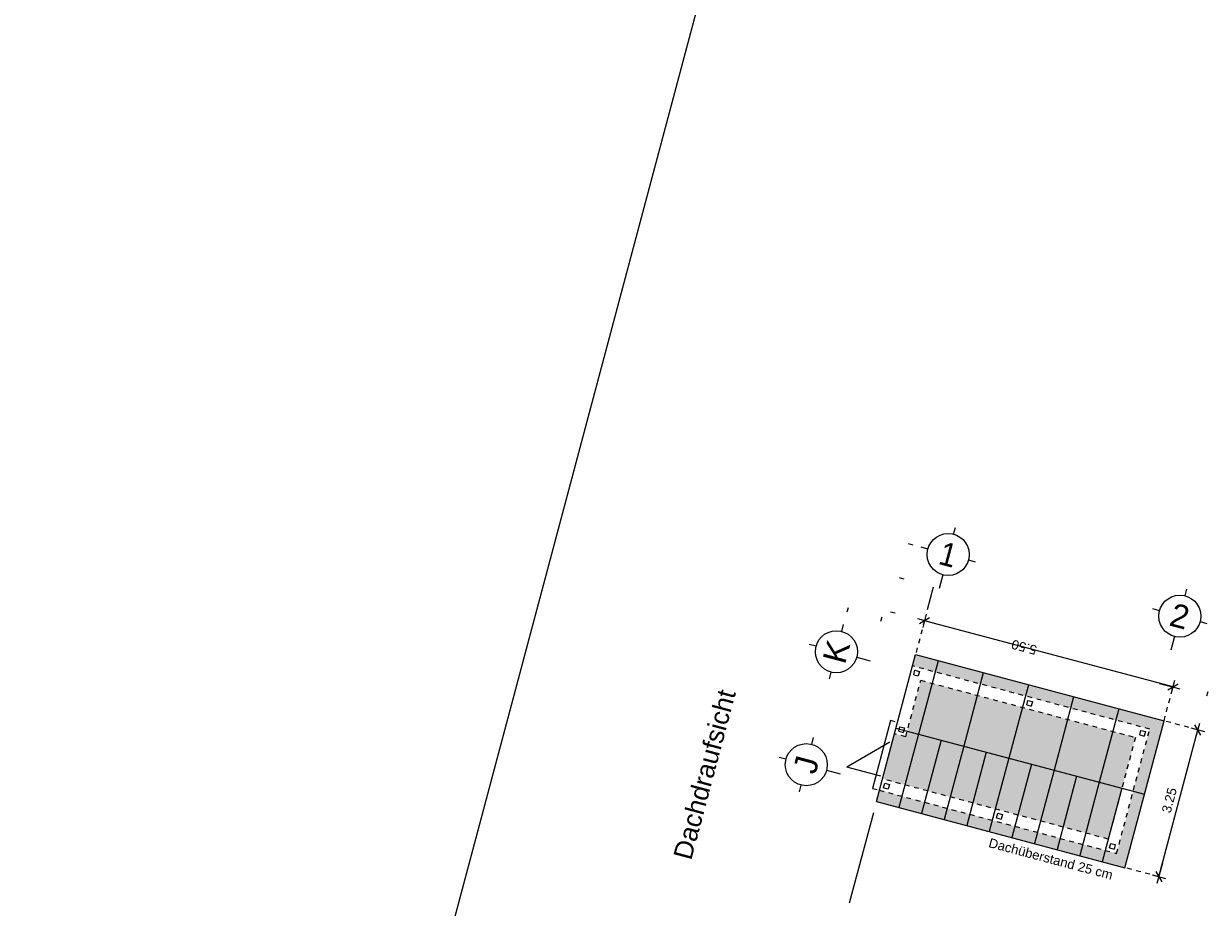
# Model space of a CAD drawing. Header units: metres. Extents: x 4462371 to 4462630, y 5328161 to 5328403.
# Tile 96 of 152: x 4462396 to 4462421, y 5328329 to 5328348. Entities that reach past the tile are written whole.
import ezdxf

# ---------------------------------------------------------------- set-up
doc = ezdxf.new("R2010")
doc.units = ezdxf.units.M
doc.header["$PDMODE"] = 65
doc.linetypes.add('AUSGEZOGEN', pattern=[0])
doc.linetypes.add('VERDECKT2_S2', pattern=[0.15, 0.1, -0.05])
doc.layers.add('Maßlinie_Allgemein', color=7, linetype='AUSGEZOGEN', lineweight=13)
doc.layers.add('Standard', color=7, linetype='AUSGEZOGEN', lineweight=13)
doc.styles.add('ARIAL', font='ARIAL.TTF')
doc.dimstyles.new('_DIMSTYLE_12', dxfattribs={"dimtxt": 0.2, "dimasz": 0.3, "dimexe": 0, "dimexo": 0, "dimgap": 0.1, "dimtad": 2, "dimrnd": 0.01, "dimzin": 4, "dimdsep": 46, "dimtxsty": 'ARIAL', "dimblk1": 'ALL_ML_STRICH', "dimblk2": 'ALL_ML_STRICH', "dimsah": 1, "dimcen": 0, "dimclrd": 7, "dimclre": 7, "dimclrt": 7, "dimadec": 0, "dimazin": 0, "dimtfac": 1, "dimtdec": 0, "dimtix": 1, "dimtmove": 2, "dimatfit": 3, "dimfxl": 0, "dimtzin": 0, "dimlwd": 0, "dimlwe": 13, "dimarcsym": 0})
doc.dimstyles.new('_DIMSTYLE_3', dxfattribs={"dimtxt": 0.2, "dimasz": 0.3, "dimexe": 0, "dimexo": 0, "dimgap": 0.1, "dimtad": 2, "dimrnd": 0.005, "dimzin": 4, "dimdsep": 46, "dimtxsty": 'ARIAL', "dimblk1": 'ALL_ML_STRICH', "dimblk2": 'ALL_ML_STRICH', "dimsah": 1, "dimcen": 0, "dimclrd": 7, "dimclre": 7, "dimclrt": 7, "dimadec": 0, "dimazin": 0, "dimtfac": 1, "dimtdec": 0, "dimtix": 1, "dimtmove": 2, "dimatfit": 3, "dimfxl": 0, "dimtzin": 0, "dimlwd": 0, "dimlwe": 13, "dimarcsym": 0})
doc.dimstyles.new('_DIMSTYLE_8', dxfattribs={"dimtxt": 0.2, "dimasz": 0.3, "dimexe": 0, "dimexo": 0, "dimgap": 0.1, "dimtad": 2, "dimdec": 3, "dimrnd": 0.005, "dimzin": 4, "dimdsep": 46, "dimtxsty": 'ARIAL', "dimblk1": 'ALL_ML_STRICH', "dimblk2": 'ALL_ML_STRICH', "dimsah": 1, "dimcen": 0, "dimclrd": 7, "dimclre": 7, "dimclrt": 7, "dimadec": 0, "dimazin": 0, "dimtfac": 1, "dimtdec": 0, "dimtix": 1, "dimtmove": 2, "dimatfit": 3, "dimfxl": 0, "dimtzin": 0, "dimlwd": 0, "dimlwe": 13, "dimarcsym": 0})

# ---------------------------------------------------------------- blocks, each defined once
blk = doc.blocks.new('ALL_ML_STRICH')
at = {"color": 0, "linetype": 'ByBlock', "lineweight": -2}
for p, q in [((-1, 0), (0.5, 0)), ((-0.3, -0.3), (0.3, 0.3)), ((0, -0.5), (0, 0.5))]:
    blk.add_line(p, q, dxfattribs=at)
blk = doc.blocks.new('*D375')
at = {"layer": 'DEFPOINTS', "color": 7, "linetype": 'AUSGEZOGEN', "lineweight": 13}
for p in [(4462415.149, 5328334.609), (4462420.656, 5328333.919), (4462420.463, 5328333.194)]:
    blk.add_point(p, dxfattribs=at)
at = {"layer": 'Maßlinie_Allgemein', "color": 7, "linetype": 'AUSGEZOGEN', "lineweight": -2}
for p, q in [((4462415.342, 5328335.334), (4462415.342, 5328335.334)), ((4462420.656, 5328333.919), (4462415.342, 5328335.334)), ((4462420.656, 5328333.919), (4462420.656, 5328333.919))]:
    blk.add_line(p, q, dxfattribs=at)
at = {"layer": 'Maßlinie_Allgemein', "color": 7, "linetype": 'AUSGEZOGEN', "lineweight": 13, "xscale": 0.3, "yscale": 0.3, "zscale": 0.3}
for p, rotation in [((4462415.342, 5328335.334), 165.0861850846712), ((4462420.656, 5328333.919), 345.0861850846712)]:
    blk.add_blockref('ALL_ML_STRICH', p, dxfattribs=dict(at, rotation=rotation))
at = {"layer": 'Maßlinie_Allgemein', "color": 7, "linetype": 'AUSGEZOGEN', "lineweight": 13, "insert": (4462417.473, 5328334.77), "char_height": 0.2, "width": 0.8, "attachment_point": 5, "rotation": 165.0862, "style": 'ARIAL'}
blk.add_mtext('\\A1;{\\A1;{5.50\\H0.132000;\\S^ ;}}', dxfattribs=at)
blk = doc.blocks.new('*D376')
at = {"layer": 'DEFPOINTS', "color": 7, "linetype": 'AUSGEZOGEN', "lineweight": 13}
for p in [(4462420.463, 5328333.194), (4462419.627, 5328330.053), (4462420.352, 5328329.86)]:
    blk.add_point(p, dxfattribs=at)
at = {"layer": 'Maßlinie_Allgemein', "color": 7, "linetype": 'AUSGEZOGEN', "lineweight": -2}
for p, q in [((4462420.352, 5328329.86), (4462421.188, 5328333.001)), ((4462421.188, 5328333.001), (4462421.188, 5328333.001)), ((4462420.352, 5328329.86), (4462420.352, 5328329.86))]:
    blk.add_line(p, q, dxfattribs=at)
at = {"layer": 'Maßlinie_Allgemein', "color": 7, "linetype": 'AUSGEZOGEN', "lineweight": 13, "yscale": 0.3, "zscale": 0.3}
for p, xscale, rotation in [((4462421.188, 5328333.001), 0.3, 75.08618508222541), ((4462420.352, 5328329.86), 0.2999999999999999, 255.0861850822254)]:
    blk.add_blockref('ALL_ML_STRICH', p, dxfattribs=dict(at, xscale=xscale, rotation=rotation))
at = {"layer": 'Maßlinie_Allgemein', "color": 7, "linetype": 'AUSGEZOGEN', "lineweight": 13, "insert": (4462420.577, 5328331.496), "char_height": 0.2, "width": 0.8, "attachment_point": 5, "rotation": 75.0862, "style": 'ARIAL'}
blk.add_mtext('\\A1;{\\A1;{3.25\\H0.132000;\\S^ ;}}', dxfattribs=at)
blk = doc.blocks.new('*D387')
at = {"layer": 'DEFPOINTS', "color": 7, "linetype": 'AUSGEZOGEN', "lineweight": 13}
for p in [(4462438.886, 5328346.035), (4462414.079, 5328264.938), (4462421.133, 5328263.059)]:
    blk.add_point(p, dxfattribs=at)
at = {"layer": 'Maßlinie_Allgemein', "color": 7, "linetype": 'AUSGEZOGEN', "lineweight": -2}
for p, q in [((4462421.133, 5328263.059), (4462442.945, 5328344.954)), ((4462442.945, 5328344.954), (4462442.945, 5328344.954)), ((4462421.133, 5328263.059), (4462421.133, 5328263.059))]:
    blk.add_line(p, q, dxfattribs=at)
at = {"layer": 'Maßlinie_Allgemein', "color": 7, "linetype": 'AUSGEZOGEN', "lineweight": 13, "xscale": 0.3, "yscale": 0.3, "zscale": 0.3}
for p, rotation in [((4462442.945, 5328344.954), 75.08618496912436), ((4462421.133, 5328263.059), 255.0861849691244)]:
    blk.add_blockref('ALL_ML_STRICH', p, dxfattribs=dict(at, rotation=rotation))
at = {"layer": 'Maßlinie_Allgemein', "color": 7, "linetype": 'AUSGEZOGEN', "lineweight": 13, "insert": (4462431.844, 5328304.065), "char_height": 0.2, "width": 1, "attachment_point": 5, "rotation": 75.0862, "style": 'ARIAL'}
blk.add_mtext('\\A1;{\\A1;{84.75\\H0.132000;\\S^ ;}}', dxfattribs=at)
blk = doc.blocks.new('*D390')
at = {"layer": 'DEFPOINTS', "color": 7, "linetype": 'AUSGEZOGEN', "lineweight": 13}
for p in [(4462438.886, 5328346.035), (4462408.627, 5328247.849), (4462417.247, 5328245.554)]:
    blk.add_point(p, dxfattribs=at)
at = {"layer": 'Maßlinie_Allgemein', "color": 7, "linetype": 'AUSGEZOGEN', "lineweight": -2}
for p, q in [((4462417.247, 5328245.554), (4462443.67, 5328344.761)), ((4462443.67, 5328344.761), (4462443.67, 5328344.761)), ((4462417.247, 5328245.554), (4462417.247, 5328245.554))]:
    blk.add_line(p, q, dxfattribs=at)
at = {"layer": 'Maßlinie_Allgemein', "color": 7, "linetype": 'AUSGEZOGEN', "lineweight": 13, "xscale": 0.3, "yscale": 0.3, "zscale": 0.3}
for p, rotation in [((4462443.67, 5328344.761), 75.08618496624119), ((4462417.247, 5328245.554), 255.0861849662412)]:
    blk.add_blockref('ALL_ML_STRICH', p, dxfattribs=dict(at, rotation=rotation))
at = {"layer": 'Maßlinie_Allgemein', "color": 7, "linetype": 'AUSGEZOGEN', "lineweight": 13, "insert": (4462430.267, 5328295.229), "char_height": 0.2, "width": 1.4, "attachment_point": 5, "rotation": 75.0862, "style": 'ARIAL'}
blk.add_mtext('\\A1;{\\A1;{102.66\\H0.132000;\\S5^ ;}}', dxfattribs=at)
blk = doc.blocks.new('*D660')
at = {"layer": 'DEFPOINTS', "color": 7, "linetype": 'AUSGEZOGEN', "lineweight": 13}
for p in [(4462438.484, 5328345.884), (4462416.801, 5328264.472), (4462420.473, 5328263.494)]:
    blk.add_point(p, dxfattribs=at)
at = {"layer": 'Maßlinie_Allgemein', "color": 7, "linetype": 'AUSGEZOGEN', "lineweight": -2}
for p, q in [((4462420.473, 5328263.494), (4462442.156, 5328344.906)), ((4462442.156, 5328344.906), (4462442.156, 5328344.906)), ((4462420.473, 5328263.494), (4462420.473, 5328263.494))]:
    blk.add_line(p, q, dxfattribs=at)
at = {"layer": 'Maßlinie_Allgemein', "color": 7, "linetype": 'AUSGEZOGEN', "lineweight": 13, "xscale": 0.3, "yscale": 0.3, "zscale": 0.3}
for p, rotation in [((4462442.156, 5328344.906), 75.08618456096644), ((4462420.473, 5328263.494), 255.0861845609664)]:
    blk.add_blockref('ALL_ML_STRICH', p, dxfattribs=dict(at, rotation=rotation))
at = {"layer": 'Maßlinie_Allgemein', "color": 7, "linetype": 'AUSGEZOGEN', "lineweight": 13, "insert": (4462431.119, 5328304.258), "char_height": 0.2, "width": 1, "attachment_point": 5, "rotation": 75.0862, "style": 'ARIAL'}
blk.add_mtext('\\A1;{\\A1;{84.25\\H0.132000;\\S^ ;}}', dxfattribs=at)
blk = doc.blocks.new('COMPLEXOBJECT_91')
at = {"layer": 'Standard', "color": 7, "linetype": 'AUSGEZOGEN', "lineweight": 18}
for p, q in [((4462415.964, 5328337.186), (4462416.003, 5328337.331)), ((4462415.414, 5328336.867), (4462415.269, 5328336.906)), ((4462416.283, 5328336.636), (4462416.428, 5328336.597)), ((4462415.733, 5328336.317), (4462415.656, 5328336.027))]:
    blk.add_line(p, q, dxfattribs=at)
blk.add_circle((4462415.849, 5328336.752), 0.45, dxfattribs=at)
blk = doc.blocks.new('COMPLEXOBJECT_92')
at = {"layer": 'Standard', "color": 7, "linetype": 'AUSGEZOGEN', "lineweight": 18}
for p, q in [((4462420.917, 5328335.867), (4462420.955, 5328336.012)), ((4462420.366, 5328335.548), (4462420.221, 5328335.587)), ((4462421.236, 5328335.317), (4462421.381, 5328335.278)), ((4462420.685, 5328334.998), (4462420.608, 5328334.708))]:
    blk.add_line(p, q, dxfattribs=at)
blk.add_circle((4462420.801, 5328335.433), 0.45, dxfattribs=at)
blk = doc.blocks.new('COMPLEXOBJECT_93')
at = {"layer": 'Standard', "color": 7, "linetype": 'AUSGEZOGEN', "lineweight": 18}
for p, q in [((4462412.93, 5328332.691), (4462412.969, 5328332.836)), ((4462412.38, 5328332.372), (4462412.235, 5328332.41)), ((4462413.249, 5328332.14), (4462413.539, 5328332.063)), ((4462412.699, 5328331.821), (4462412.66, 5328331.676))]:
    blk.add_line(p, q, dxfattribs=at)
blk.add_circle((4462412.814, 5328332.256), 0.45, dxfattribs=at)
blk = doc.blocks.new('COMPLEXOBJECT_94')
at = {"layer": 'Standard', "color": 7, "linetype": 'AUSGEZOGEN', "lineweight": 18}
for p, q in [((4462413.574, 5328335.107), (4462413.612, 5328335.252)), ((4462413.023, 5328334.788), (4462412.878, 5328334.826)), ((4462413.893, 5328334.556), (4462414.183, 5328334.479)), ((4462413.342, 5328334.237), (4462413.303, 5328334.092))]:
    blk.add_line(p, q, dxfattribs=at)
blk.add_circle((4462413.458, 5328334.672), 0.45, dxfattribs=at)

msp = doc.modelspace()

# ---------------------------------------------------------------- hatches: boundary and pattern name
at = {"layer": 'Standard', "linetype": 'VERDECKT2_S2', "lineweight": 25}
for color, points in [(255, [(4462420.15753, 5328333.01674), (4462419.80365, 5328331.68805), (4462420.04523, 5328331.62371), (4462420.46345, 5328333.19397), (4462415.14872, 5328334.60948), (4462415.08438, 5328334.36791)]), (255, [(4462414.97208, 5328332.97488), (4462419.56207, 5328331.75239), (4462419.85161, 5328332.8395), (4462415.26161, 5328334.06199)]), (254, [(4462414.69833, 5328332.91843), (4462414.44096, 5328331.95212), (4462419.27253, 5328330.66529), (4462419.56207, 5328331.75239), (4462414.97208, 5328332.97488), (4462414.93991, 5328332.85409)]), (254, [(4462419.80365, 5328331.68805), (4462419.44977, 5328330.35937), (4462414.37662, 5328331.71054), (4462414.31228, 5328331.46896), (4462419.62701, 5328330.05345), (4462420.04523, 5328331.62371)])]:
    msp.add_hatch(color=color, dxfattribs=at).paths.add_polyline_path(points)

# ---------------------------------------------------------------- linework, layer by layer
at = {"layer": 'Standard', "color": 7, "linetype": 'AUSGEZOGEN', "lineweight": 13}
for p, q in [((4462370.748, 5328199.25724), (4462425.11238, 5328403.37551)), ((4462415.09969, 5328336.95098), (4462415.00306, 5328336.97672)), ((4462415.61627, 5328336.36495), (4462415.61653, 5328336.36596)), ((4462414.90666, 5328336.22624), (4462414.81003, 5328336.25198)), ((4462415.40608, 5328335.5758), (4462415.53477, 5328336.05896)), ((4462413.70872, 5328335.61393), (4462413.68298, 5328335.51729)), ((4462414.40772, 5328335.32427), (4462414.43345, 5328335.4209)), ((4462414.61701, 5328335.52724), (4462414.71364, 5328335.50151)), ((4462415.63187, 5328334.4808), (4462415.21366, 5328332.91054)), ((4462416.59819, 5328334.22344), (4462416.17997, 5328332.65318)), ((4462417.5645, 5328333.96607), (4462417.14628, 5328332.39581)), ((4462421.38121, 5328333.72568), (4462421.40694, 5328333.82231)), ((4462418.53082, 5328333.7087), (4462418.1126, 5328332.13844)), ((4462419.49713, 5328333.45134), (4462419.07891, 5328331.88108)), ((4462414.61772, 5328333.19862), (4462414.23167, 5328331.74915)), ((4462414.71435, 5328333.17288), (4462414.61772, 5328333.19862)), ((4462415.21366, 5328332.91054), (4462414.79544, 5328331.34028)), ((4462415.69681, 5328332.78186), (4462415.27859, 5328331.2116)), ((4462416.17997, 5328332.65318), (4462415.76175, 5328331.08291)), ((4462416.66313, 5328332.52449), (4462416.24491, 5328330.95423)), ((4462417.14628, 5328332.39581), (4462416.72806, 5328330.82555)), ((4462417.62944, 5328332.26713), (4462417.21122, 5328330.69687)), ((4462418.1126, 5328332.13844), (4462417.69438, 5328330.56818)), ((4462418.59575, 5328332.00976), (4462418.17754, 5328330.4395)), ((4462419.07891, 5328331.88108), (4462418.66069, 5328330.31082)), ((4462414.23167, 5328331.74915), (4462414.3283, 5328331.72341)), ((4462419.56207, 5328331.75239), (4462419.14385, 5328330.18213)), ((4462414.24794, 5328331.22738), (4462413.73321, 5328329.29476))]:
    msp.add_line(p, q, dxfattribs=at)
at = {"layer": 'Standard', "color": 7, "linetype": 'VERDECKT2_S2', "lineweight": 18}
for p, q in [((4462415.34174, 5328335.33422), (4462415.14872, 5328334.60948)), ((4462420.15753, 5328333.01674), (4462415.08438, 5328334.36791)), ((4462414.93991, 5328332.85409), (4462415.26161, 5328334.06199)), ((4462415.11181, 5328334.1795), (4462415.13755, 5328334.27613)), ((4462415.11181, 5328334.1795), (4462415.20844, 5328334.15376)), ((4462415.13755, 5328334.27613), (4462415.23418, 5328334.25039)), ((4462415.23418, 5328334.25039), (4462415.20844, 5328334.15376)), ((4462415.26161, 5328334.06199), (4462419.85161, 5328332.8395)), ((4462420.46345, 5328333.19397), (4462420.65647, 5328333.91871)), ((4462417.5276, 5328333.53608), (4462417.55333, 5328333.63272)), ((4462417.55333, 5328333.63272), (4462417.64996, 5328333.60698)), ((4462417.64996, 5328333.60698), (4462417.62423, 5328333.51035)), ((4462417.5276, 5328333.53608), (4462417.62423, 5328333.51035)), ((4462414.7901, 5328332.97161), (4462414.81584, 5328333.06824)), ((4462414.81584, 5328333.06824), (4462414.91247, 5328333.0425)), ((4462414.91247, 5328333.0425), (4462414.88674, 5328332.94587)), ((4462421.18818, 5328333.00095), (4462420.46345, 5328333.19397)), ((4462414.93991, 5328332.85409), (4462414.69833, 5328332.91843)), ((4462414.7901, 5328332.97161), (4462414.88674, 5328332.94587)), ((4462419.85161, 5328332.8395), (4462419.27253, 5328330.66529)), ((4462419.44977, 5328330.35937), (4462420.15753, 5328333.01674)), ((4462419.94338, 5328332.89267), (4462419.96912, 5328332.9893)), ((4462419.94338, 5328332.89267), (4462420.04001, 5328332.86693)), ((4462419.96912, 5328332.9893), (4462420.06575, 5328332.96356)), ((4462420.06575, 5328332.96356), (4462420.04001, 5328332.86693)), ((4462419.27253, 5328330.66529), (4462414.44096, 5328331.95212)), ((4462414.4684, 5328331.76371), (4462414.49413, 5328331.86034)), ((4462414.49413, 5328331.86034), (4462414.59076, 5328331.83461)), ((4462414.59076, 5328331.83461), (4462414.56503, 5328331.73798)), ((4462414.37662, 5328331.71054), (4462419.44977, 5328330.35937)), ((4462414.4684, 5328331.76371), (4462414.56503, 5328331.73798)), ((4462416.88418, 5328331.1203), (4462416.90992, 5328331.21693)), ((4462416.88418, 5328331.1203), (4462416.98081, 5328331.09456)), ((4462416.90992, 5328331.21693), (4462417.00655, 5328331.19119)), ((4462417.00655, 5328331.19119), (4462416.98081, 5328331.09456)), ((4462419.29997, 5328330.47688), (4462419.3257, 5328330.57352)), ((4462419.3257, 5328330.57352), (4462419.42233, 5328330.54778)), ((4462419.42233, 5328330.54778), (4462419.3966, 5328330.45115)), ((4462419.29997, 5328330.47688), (4462419.3966, 5328330.45115)), ((4462420.35174, 5328329.86043), (4462419.62701, 5328330.05345))]:
    msp.add_line(p, q, dxfattribs=at)
at = {"layer": 'Standard', "color": 7, "linetype": 'AUSGEZOGEN', "lineweight": 25}
for p, q in [((4462414.31228, 5328331.46896), (4462415.14872, 5328334.60948)), ((4462415.14872, 5328334.60948), (4462420.46345, 5328333.19397)), ((4462414.7305, 5328333.03922), (4462420.04523, 5328331.62371)), ((4462419.62701, 5328330.05345), (4462420.46345, 5328333.19397)), ((4462414.31228, 5328331.46896), (4462419.62701, 5328330.05345))]:
    msp.add_line(p, q, dxfattribs=at)
at = {"layer": 'Standard', "color": 7, "linetype": 'AUSGEZOGEN', "lineweight": 18}
for p in [(4462414.59854, 5328332.73804), (4462414.40551, 5328332.0133)]:
    msp.add_line(p, (4462413.68078, 5328332.20633), dxfattribs=at)

# ---------------------------------------------------------------- block references
for name in ['COMPLEXOBJECT_91', 'COMPLEXOBJECT_92', 'COMPLEXOBJECT_94', 'COMPLEXOBJECT_93']:
    msp.add_blockref(name, (0, 0), dxfattribs=at)

# ---------------------------------------------------------------- texts
at = {"layer": 'Standard', "color": 7, "linetype": 'AUSGEZOGEN', "lineweight": 18, "style": 'ARIAL'}
for s, insert, char_height, width, attachment_point, rotation in [('\\W0.90;1', (4462415.84858, 5328336.75152), 0.5, 0.6172811, 5, 345.086185), ('\\W0.99;2', (4462420.80094, 5328335.43252), 0.5, 0.6392436, 5, 345.086185), ('\\W0.99;K', (4462413.45779, 5328334.67177), 0.5, 0.7133192, 5, 75.086185), ('\\W1.00;Dachdraufsicht', (4462409.96458, 5328330.29848), 0.4, 3.9475819, 1, 75.086185), ('\\W0.98;J', (4462412.81437, 5328332.25598), 0.5, 0.5954418, 5, 75.086185), ('\\W1.00;Dachüberstand\\~25\\~cm', (4462419.38896, 5328329.98749), 0.2, 2.8471373, 3, 345.086185)]:
    msp.add_mtext(s, dxfattribs=dict(at, insert=insert, char_height=char_height, width=width, attachment_point=attachment_point, rotation=rotation))

# ---------------------------------------------------------------- dimensions: what is measured, and where the dimension line sits
at = {"layer": 'Maßlinie_Allgemein', "color": 7, "linetype": 'AUSGEZOGEN', "lineweight": 13}
for base, p1, p2, angle, dimstyle, picture, middle in [((4462443.66951, 5328344.76118), (4462417.24681, 5328245.55364), (4462443.66951, 5328344.76118), 75.086185, '_DIMSTYLE_8', '*D390', (4462430.26661, 5328295.22856)), ((4462442.94477, 5328344.9542), (4462421.13302, 5328263.05909), (4462442.94477, 5328344.9542), 75.086185, '_DIMSTYLE_3', '*D387', (4462431.84388, 5328304.0648)), ((4462442.15569, 5328344.90565), (4462420.47263, 5328263.49369), (4462442.15569, 5328344.90565), 75.086185, '_DIMSTYLE_3', '*D660', (4462431.11915, 5328304.25782)), ((4462415.34174, 5328335.33422), (4462420.65647, 5328333.91871), (4462415.34174, 5328335.33422), 165.086185, '_DIMSTYLE_12', '*D375', (4462417.47314, 5328334.77008)), ((4462421.18818, 5328333.00095), (4462420.35174, 5328329.86043), (4462421.18818, 5328333.00095), 75.086185, '_DIMSTYLE_12', '*D376', (4462420.5768, 5328331.49631))]:
    dim = msp.add_linear_dim(base=base, p1=p1, p2=p2, angle=angle, dimstyle=dimstyle, override={"dimpost": '<>', "dimclrd": 7, "dimclre": 7, "dimclrt": 7, "dimlwd": 0, "dimlwe": 13}, dxfattribs=at)
    dim.commit()
    dim.dimension.update_dxf_attribs({"geometry": picture, "text_midpoint": middle, "dimtype": 160})

doc.saveas('drawing.dxf')
